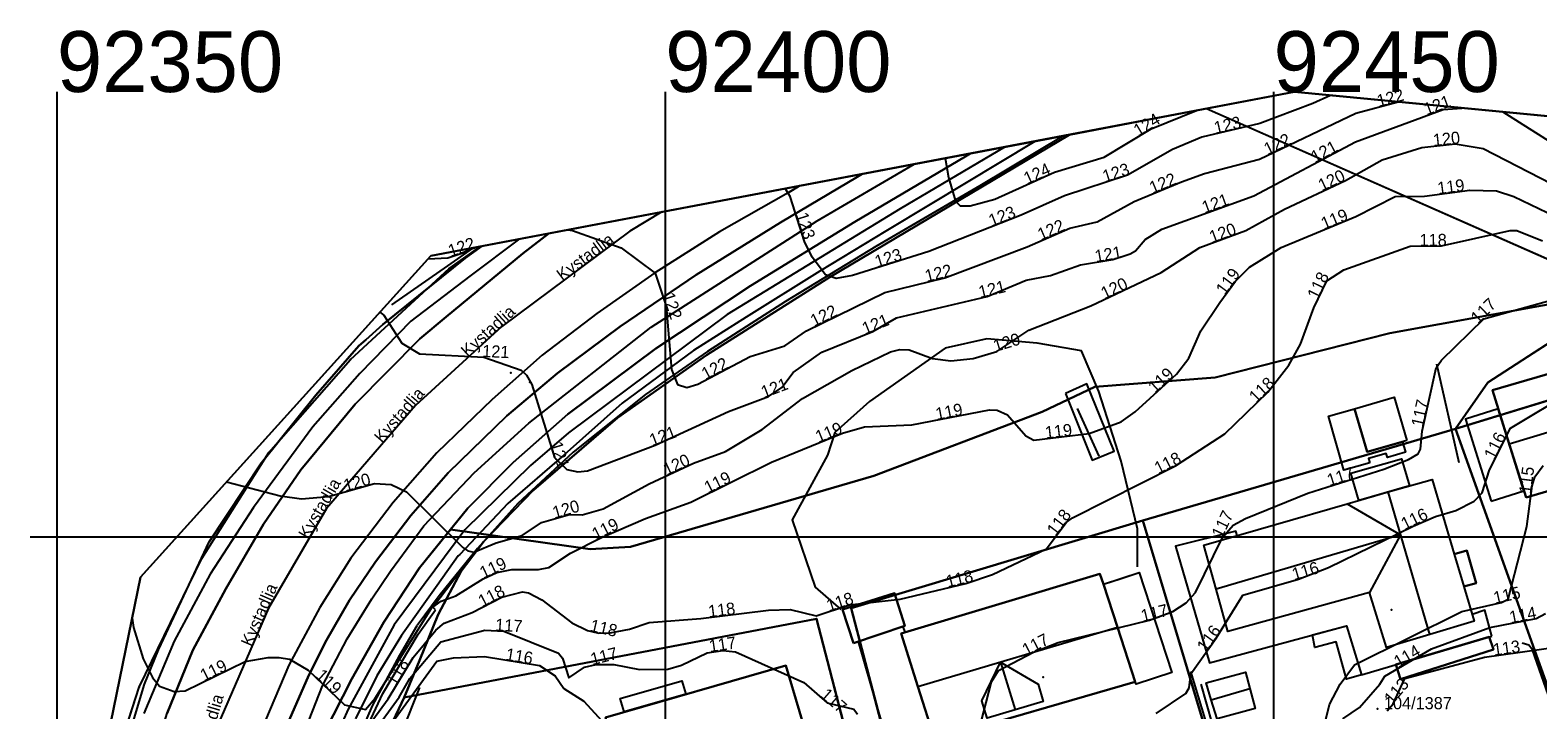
# Model space of a CAD drawing. Header units: inches. Extents: x 48 to 353, y 25 to 192.
# Tile 5 of 13: x 48 to 172, y 136 to 192. Entities that reach past the tile are written whole.
import ezdxf

# ---------------------------------------------------------------- set-up
doc = ezdxf.new("R2010")
doc.units = ezdxf.units.IN
doc.header["$MEASUREMENT"] = 0
for name, color, linetype in [('Adresse', 10, 'Continuous'), ('AnnenBygning', 10, 'Continuous'), ('AnnetVegarealAvgrensning', 10, 'Continuous'), ('ArealressursFlate', 10, 'Continuous'), ('ArealressursGrense', 10, 'Continuous'), ('Bestillingspolygon', 10, 'Continuous'), ('Bygning', 10, 'Continuous'), ('Bygningsdelelinje', 10, 'Continuous'), ('Bygningslinje', 10, 'Continuous'), ('Eiendomsgrense', 10, 'Continuous'), ('elveg20_v_kartverket_255_veglenke', 10, 'Continuous'), ('GatenavnTekst', 10, 'Continuous'), ('Gidtekst', 10, 'Continuous'), ('Gjerde', 10, 'Continuous'), ('GnrBnrTekst', 10, 'Continuous'), ('Hekk', 10, 'Continuous'), ('HoydeTekst', 10, 'Continuous'), ('HøydeKurve', 10, 'Continuous'), ('KantUtsnitt', 10, 'Continuous'), ('Kumlokk', 10, 'Continuous'), ('Mast', 10, 'Continuous'), ('MurLoddrett', 10, 'Continuous'), ('Mønelinje', 10, 'Continuous'), ('Rutenett', 10, 'Continuous'), ('Rutenett_text', 10, 'Continuous'), ('Skjerm', 10, 'Continuous'), ('Takkant', 10, 'Continuous'), ('Takoverbygg', 10, 'Continuous'), ('TakoverbyggKant', 10, 'Continuous'), ('Taksprang', 10, 'Continuous'), ('TaksprangBunn', 10, 'Continuous'), ('Teig', 10, 'Continuous'), ('Teiggrensepunkt', 10, 'Continuous'), ('Vegdekkekant', 10, 'Continuous'), ('VeggrøftÅpen', 10, 'Continuous'), ('VegGåendeOgSyklende', 10, 'Continuous'), ('VegKjørende', 10, 'Continuous'), ('Veranda', 10, 'Continuous')]:
    doc.layers.add(name, color=color, linetype=linetype)

msp = doc.modelspace()

# ---------------------------------------------------------------- linework, layer by layer
at = {"layer": 'Adresse'}
for p in [(159.69, 144.01), (131.05, 138.48)]:
    msp.add_point(p, dxfattribs=at)
at = {"layer": 'AnnenBygning'}
for points in [[(115.46, 141.27, 121.64), (114.57, 144.03, 121.12), (118.84, 145.37, 121.11), (119.68, 142.68, 121.74)], [(144.87, 136.61, 118.63), (144.46, 138, 117.49), (147.68, 138.87, 117.46), (148.04, 137.54, 118.63), (148.48, 135.89, 117.53), (145.35, 135.03, 117.57)]]:
    msp.add_polyline3d(points, close=True, dxfattribs=at)
at = {"layer": 'AnnetVegarealAvgrensning'}
msp.add_line((146.16, 129.15, 116.13), (143.19, 138.93, 116.13), dxfattribs=at)
msp.add_polyline3d([(176.04, 143.1, 113.11), (176.57, 137.87, 112.54), (176.69, 137.31, 112.51), (176.56, 137.16, 112.5), (176.47, 137.12, 112.49), (176.28, 137.1, 112.49), (175.15, 140.26, 112.74), (174.85, 140.55, 112.74), (174.38, 140.56, 112.74), (174, 140.5, 112.71), (173.59, 140.41, 112.67), (173, 140.1, 112.65), (172.98, 139.75, 112.64), (174.36, 134.63, 112.32), (174.29, 134.05, 112.31), (174.17, 133.96, 112.28), (173.84, 133.99, 112.27), (173.51, 134.39, 112.29), (171.27, 140.71, 112.67), (170.97, 141.09, 112.7), (170.44, 141.27, 112.71)], dxfattribs=at)
at = {"layer": 'ArealressursFlate'}
for points in [[(180.57, 170.57, 0), (159.55, 166.74, 0), (145.21, 163.11, 0), (135.3, 162.34, 0), (130.99, 160.29, 0), (117.13, 155.03, 0), (97.13, 149.19, 0), (93.82, 149, 0), (82.34, 150.61, 0), (83.76, 152.37, 0), (87.5, 156.12, 0), (91.99, 160.08, 0), (99.22, 165.5, 0), (107, 170.63, 0), (115.59, 175.9, 0), (124.67, 181.29, 0), (125.08, 181.53, 0), (151.71, 186.58, 0), (230.82, 178.99, 0)], [(68.99, 134.68, 0), (70.62, 138.45, 0), (72.06, 141.33, 0), (74.05, 144.79, 0), (76.19, 147.95, 0), (79.1, 151.76, 0), (82.16, 155.28, 0), (86.97, 159.94, 0), (91.14, 163.46, 0), (96.29, 167.3, 0), (102.53, 171.55, 0), (109.48, 175.85, 0), (115.81, 179.61, 0), (116.2, 179.85, 0), (125.08, 181.53, 0), (124.67, 181.29, 0), (115.59, 175.9, 0), (107, 170.63, 0), (99.22, 165.5, 0), (91.99, 160.08, 0), (87.5, 156.12, 0), (83.76, 152.37, 0), (82.34, 150.61, 0), (79.81, 147.45, 0), (76.88, 142.98, 0), (74.23, 138.32, 0), (71.98, 133.92, 0)], [(59.06, 135.52, 0), (61.18, 140.69, 0), (63.88, 145.73, 0), (66.98, 151.05, 0), (70.04, 155.51, 0), (74.52, 160.91, 0), (79.83, 166.28, 0), (81.98, 168.08, 0), (88.29, 173.31, 0), (90.47, 174.96, 0), (111.03, 178.86, 0), (110.09, 178.3, 0), (104.47, 175.08, 0), (99.13, 171.7, 0), (94.38, 168.37, 0), (89.87, 164.94, 0), (85.78, 161.3, 0), (81.22, 156.92, 0), (77.63, 152.84, 0), (74.15, 148.24, 0), (71.6, 144.19, 0), (69.07, 139.46, 0), (66.77, 134.03, 0)], [(71.98, 133.92, 0), (74.23, 138.32, 0), (76.88, 142.98, 0), (79.81, 147.45, 0), (82.34, 150.61, 0), (93.82, 149, 0), (97.13, 149.19, 0), (117.13, 155.03, 0), (130.99, 160.29, 0), (135.3, 162.34, 0), (145.21, 163.11, 0), (159.55, 166.74, 0), (180.57, 170.57, 0)]]:
    msp.add_polyline3d(points, dxfattribs=at)
at = {"layer": 'ArealressursGrense'}
msp.add_line((110.09, 178.3), (111.03, 178.86), dxfattribs=at)
for points in [[(82.34, 150.61, 0), (83.76, 152.37, 0), (87.5, 156.12, 0), (91.99, 160.08, 0), (99.22, 165.5, 0), (107, 170.63, 0), (115.59, 175.9, 0), (124.67, 181.29, 0), (125.08, 181.53, 0)], [(116.2, 179.85, 0), (115.81, 179.61, 0), (109.48, 175.85, 0), (102.53, 171.55, 0), (96.29, 167.3, 0), (91.14, 163.46, 0), (86.97, 159.94, 0), (82.16, 155.28, 0), (79.1, 151.76, 0), (76.19, 147.95, 0), (74.05, 144.79, 0), (72.06, 141.33, 0), (70.62, 138.45, 0), (68.99, 134.68, 0)], [(110.09, 178.3, 0), (104.47, 175.08, 0), (99.13, 171.7, 0), (94.38, 168.37, 0), (89.87, 164.94, 0), (85.78, 161.3, 0), (81.22, 156.92, 0), (77.63, 152.84, 0), (74.15, 148.24, 0), (71.6, 144.19, 0), (69.07, 139.46, 0), (66.77, 134.03, 0)], [(81.98, 168.08, 0), (88.29, 173.31, 0), (90.47, 174.96, 0)], [(221.85, 166.36, 0), (195.45, 167.28, 0), (190.17, 167.74, 0), (189.32, 168.18, 0), (188.08, 169.22, 0), (185.58, 170.12, 0), (182.66, 170.56, 0), (180.57, 170.57, 0), (159.55, 166.74, 0), (145.21, 163.11, 0), (135.3, 162.34, 0), (130.99, 160.29, 0), (117.13, 155.03, 0), (97.13, 149.19, 0), (93.82, 149, 0), (82.34, 150.61, 0)], [(66.07, 70.51, 0), (64.75, 72.74, 0), (62.31, 77.08, 0), (59.64, 83.12, 0), (58.05, 87.45, 0), (56.66, 92.41, 0), (55.71, 96.97, 0), (55.18, 100.69, 0), (54.76, 105.88, 0), (54.72, 109.27, 0), (54.8, 113.33, 0), (55.01, 116.18, 0), (55.56, 121.27, 0), (56.56, 126.53, 0), (57.56, 130.6, 0), (59.06, 135.52, 0), (61.18, 140.69, 0), (63.88, 145.73, 0), (66.98, 151.05, 0), (70.04, 155.51, 0), (74.52, 160.91, 0), (79.83, 166.28, 0), (81.98, 168.08, 0)], [(71.98, 133.92, 0), (74.23, 138.32, 0), (76.88, 142.98, 0), (79.81, 147.45, 0), (82.34, 150.61, 0)]]:
    msp.add_polyline3d(points, dxfattribs=at)
at = {"layer": 'Bestillingspolygon'}
msp.add_polyline3d([(326.35, 169.82, 0), (151.71, 186.58, 0), (80.72, 173.12, 0), (56.87, 146.7, 0), (47.8, 102.33, 0), (65.62, 54.39, 0), (117.03, 27.01, 0), (271.82, 25.09, 0)], close=True, dxfattribs=at)
at = {"layer": 'Bygning'}
for points in [[(170.75, 153.24, 119.77), (169.37, 157.65, 123), (167.98, 162.06, 119.56), (184.65, 166.91, 119.31), (185.96, 162.64, 122.98), (187.35, 158.12, 119.57)], [(165.64, 145.91, 120.53), (166.48, 143.08, 120.53), (162.85, 141.98, 124.06), (159.28, 140.9, 120.44), (157.87, 145.44, 120.59), (146.24, 142.23, 121.03), (145.27, 145.71, 124.08), (144.26, 149.31, 120.76), (156.06, 152.73, 120.64), (159.41, 153.7, 124.08), (163.03, 154.73, 120.51), (164.84, 148.58, 120.52), (165.87, 148.88, 118.24), (166.66, 146.2, 118.24)], [(136.01, 146.11, 122.4), (137.16, 142.58, 125.18), (138.63, 138.09, 121.82), (122.17, 133.32, 121.84), (120.77, 137.69, 124.95), (119.38, 142.07, 121.88), (135.73, 146.96, 121.73)], [(136.01, 146.11, 118.75), (137.47, 146.59, 118.75), (138.96, 147.07, 118.75), (141.64, 138.85, 118.75), (138.7, 137.89, 118.75), (138.63, 138.09, 118.74), (137.16, 142.58, 125.18)], [(113.63, 125.64, 117.72), (97.82, 121.28, 117.72), (95.1, 130.57, 117.72), (96.32, 130.92, 117.72), (96.18, 131.4, 122.5), (95.08, 135.16, 120.29), (109.92, 139.42, 120.34), (111.03, 135.63, 122.5), (111.68, 133.4, 121.25), (112.14, 131.8, 120.35), (111.84, 131.73, 120.35), (113.31, 126.93, 120.4)]]:
    msp.add_polyline3d(points, close=True, dxfattribs=at)
at = {"layer": 'Bygningsdelelinje'}
msp.add_polyline3d([(136.01, 146.11, 122.4), (137.16, 142.58, 125.18), (138.63, 138.09, 121.82)], dxfattribs=at)
at = {"layer": 'Bygningslinje'}
for points in [[(156.06, 152.73, 120.64), (160.44, 150.17, 124.08), (157.87, 145.44, 120.59)], [(127.56, 139.71, 125.04), (130.64, 137.89, 123.25), (131.07, 136.47, 123.25), (128.75, 135.78, 125.04), (126.45, 135.1, 123.21), (126.02, 136.52, 123.21), (127.56, 139.71, 125.04)]]:
    msp.add_polyline3d(points, dxfattribs=at)
at = {"layer": 'Eiendomsgrense'}
for p, q in [((144.49, 185.21), (178.93, 170.03)), ((133.22, 183.07), (113.53, 171.36)), ((82.25, 172.08), (84.84, 173.9)), ((74.14, 164.58), (82.25, 172.08)), ((113.53, 171.36), (103.39, 164.93)), ((178.94, 170.03), (167.62, 162.7)), ((103.39, 164.93), (96.08, 159.79)), ((164.95, 158.89), (188.09, 165.99)), ((67.41, 156.94), (74.14, 164.58)), ((167.62, 162.7), (164.95, 158.89)), ((96.08, 159.79), (89.16, 153.84)), ((164.95, 158.89), (139.24, 151.34)), ((164.95, 158.89), (178.89, 119.85)), ((61.9, 148.22), (67.41, 156.94)), ((89.16, 153.84), (85.05, 149.58)), ((139.24, 151.34), (115.29, 144.14)), ((147, 125.47), (139.24, 151.34)), ((85.05, 149.58), (83.22, 147.17)), ((56.77, 137.64), (61.9, 148.22)), ((83.22, 147.17), (81.33, 143.62)), ((115.29, 144.14), (122.1, 118)), ((112.42, 143.27), (78.55, 136.79)), ((81.33, 143.62), (79.79, 139.84)), ((118.46, 120.06), (112.42, 143.27)), ((79.79, 139.84), (78.55, 136.79)), ((54.18, 129.66), (56.77, 137.64)), ((76.5, 132.5), (78.55, 136.79))]:
    msp.add_line(p, q, dxfattribs=at)
at = {"layer": 'elveg20_v_kartverket_255_veglenke'}
for points in [[(127.93, 182.07, 124.4), (119.31, 176.97, 123.68), (105.09, 168.28, 122.53), (92.04, 158.56, 121.25), (88.93, 155.88, 120.84), (83.54, 150.58, 120.09), (77.72, 142.77, 119.4), (73.94, 135.84, 118.88), (72.07, 131.66, 118.62)], [(69.38, 131.52, 118.58), (71.83, 137.76, 118.79), (73.86, 141.63, 119.23), (75.89, 144.92, 119.44), (77.41, 147.19, 119.71), (80.17, 150.92, 119.9), (84.29, 155.26, 120.34), (88.78, 159.34, 120.75), (98.83, 167.24, 121.8), (112.48, 176, 122.99), (120.47, 180.65, 123.7)], [(99.73, 176.72, 122.63), (97.08, 175.13, 122.4), (86.57, 167.3, 121.36), (79.47, 160.79, 120.67), (72.16, 152.34, 119.77), (67.39, 144.13, 119.43), (62.59, 133.09, 118.58), (60.04, 124.49, 118.17), (58.8, 113.91, 117.36), (58.79, 105.03, 116.93), (60.88, 92.01, 116.24), (65.73, 79.79, 115.16), (71.63, 68.94, 114.55), (77.08, 61.9, 113.99), (82.75, 54.5, 114.46)], [(88.01, 174.5, 122.1), (83.95, 171.44, 121.77), (79.1, 167.74, 121.38), (74.89, 163.44, 121.02), (71.03, 159.06, 120.54), (66.16, 152.42, 120.18), (62.59, 146.93, 119.66), (59.65, 141.42, 119.41), (57.13, 135.48, 119.07)]]:
    msp.add_polyline3d(points, dxfattribs=at)
at = {"layer": 'Gidtekst'}
msp.add_point((158.53, 135.85), dxfattribs=at)
at = {"layer": 'Gjerde'}
for points in [[(138.82, 147.55, 119.15), (138.82, 150.66, 119.67), (137.48, 156.22, 120.22), (135.63, 161.95, 120.87), (134.21, 165.31, 121.02), (130.56, 165.94, 121.29), (126.42, 166.29, 121.4), (123.01, 165.52, 121.34), (116.78, 161.12, 120.79), (113.95, 158.59, 120.38), (113.33, 156.71, 120.11), (110.44, 151.4, 119.64), (112.32, 145.87, 119.64), (114.43, 144.02, 119.7)], [(132.89, 161.78, 120.17), (135.09, 156.32, 119.78), (136.89, 157.04, 119.81), (134.64, 162.58, 120.11), (132.89, 161.78, 120.17)]]:
    msp.add_polyline3d(points, dxfattribs=at)
at = {"layer": 'Hekk'}
for p, q in [((165.24, 156.08, 118.47), (163.41, 164.19, 118.47)), ((135.65, 156.64, 119.64), (133.87, 160.55, 119.99)), ((146.9, 127.89, 117.37), (144.04, 137.89, 117.48))]:
    msp.add_line(p, q, dxfattribs=at)
msp.add_polyline3d([(76.84, 122.53, 115.63), (73.96, 122.89, 116.38), (79.83, 137.63, 117.28)], dxfattribs=at)
at = {"layer": 'HøydeKurve'}
for points in [[(154.69, 186.29, 123), (153.22, 185.64, 123), (148.88, 183.98, 123), (144.1, 182.87, 123), (141.69, 181.86, 123), (138, 179.74, 123), (132.81, 178.05, 123), (129.26, 176.46, 123), (121.65, 173.46, 123), (115.39, 171.49, 123), (114.04, 171.25, 123), (113.16, 171.54, 123), (112.08, 172.99, 123), (111.44, 174.29, 123), (110.26, 177.99, 123), (109.85, 178.64, 123)], [(76.53, 168.47, 121), (76.87, 168.24, 121), (78.34, 165.92, 121), (79.8, 165.05, 121), (85.1, 164.79, 121), (88.17, 163.72, 121), (88.6, 163.31, 121), (89.03, 162.52, 121), (90.89, 156.54, 121), (91.92, 155.54, 121), (92.82, 155.34, 121), (93.61, 155.44, 121), (99.18, 157.54, 121), (105.2, 160.3, 121), (108.49, 161.54, 121), (109.57, 162.28, 121), (110.51, 163.51, 121), (112.88, 165.2, 121), (117.06, 166.88, 121), (119.01, 168.01, 121), (126.46, 169.77, 121), (129.67, 171.12, 121), (131.65, 171.5, 121), (134.14, 172.36, 121), (136.78, 172.81, 121), (138.22, 173.26, 121), (138.66, 173.51, 121), (139.45, 174.46, 121), (140.8, 175.31, 121), (148.37, 178.04, 121), (156.73, 182.49, 121), (163.94, 185.15, 121), (165.47, 185.26, 121)], [(91.99, 175.25, 122), (92.37, 175.2, 122), (96.37, 173.77, 122), (99.16, 171.69, 122), (100.07, 168.96, 122), (100.52, 163.77, 122), (101.01, 162.53, 122), (101.76, 162.27, 122), (102.68, 162.56, 122), (106.98, 164.83, 122), (109.84, 165.72, 122), (111.6, 166.95, 122), (118.05, 170.09, 122), (122.97, 171.31, 122), (129.75, 173.86, 122), (133.24, 175.38, 122), (135.5, 175.9, 122), (138.55, 177.58, 122), (142.43, 179.19, 122), (144.32, 179.87, 122), (148.84, 181.06, 122), (156.75, 184.85, 122), (160.23, 185.76, 122)], [(123, 181.13, 124), (123.28, 179.54, 124), (123.85, 177.61, 124), (124.23, 177.23, 124), (125.06, 177.23, 124), (127.08, 177.76, 124), (131.99, 179.98, 124), (136.08, 181.22, 124), (139.95, 183.55, 124), (143.65, 185.05, 124)], [(168.84, 184.94, 121), (173.39, 182.06, 121), (175.21, 181.16, 121), (177.79, 180.31, 121), (182.34, 178.5, 121), (187.65, 177.46, 121), (191.23, 175.62, 121), (192.48, 175.44, 121), (193.46, 175.48, 121), (197.26, 176.33, 121), (205.74, 179.6, 121), (208.28, 181.15, 121)], [(63.95, 154.53, 120), (68.36, 153.38, 120), (70.11, 153.12, 120), (72.33, 153.33, 120), (76.1, 154.39, 120), (77.46, 154.3, 120), (78.74, 153.7, 120), (83.36, 149.13, 120), (83.78, 148.84, 120), (84.28, 148.74, 120), (86.1, 149.52, 120), (88.23, 150.11, 120), (89.83, 151.18, 120), (92.14, 151.85, 120), (93.17, 151.81, 120), (94.91, 152.32, 120), (98.67, 154.36, 120), (102.31, 156.05, 120), (104.96, 157.02, 120), (107.97, 158.84, 120), (111.29, 161.39, 120), (115.33, 163.68, 120), (118.51, 165.22, 120), (119.29, 165.41, 120), (120.04, 165.39, 120), (121.96, 164.68, 120), (123.46, 164.48, 120), (125.32, 164.66, 120), (127.25, 165.24, 120), (129.89, 166.99, 120), (134.99, 169, 120), (140.76, 171.73, 120), (143.94, 173.79, 120), (147.72, 175.18, 120), (150.89, 176.95, 120), (155.9, 179.31, 120), (158.91, 181.01, 120), (162.17, 182.02, 120), (164.92, 182.31, 120), (167.23, 181.93, 120), (174.73, 178.07, 120)], [(56.18, 143.32, 119), (56.29, 142.54, 119), (57.09, 139.98, 119), (57.85, 138.43, 119), (58.44, 137.73, 119), (59.63, 137.3, 119), (60.53, 137.34, 119), (65.46, 139.75, 119), (67.35, 140.09, 119), (68.27, 140.09, 119), (69.12, 139.94, 119), (70.66, 139.03, 119), (73.64, 136.18, 119), (75.35, 135.82, 119), (76.17, 136.74, 119), (80.78, 144.14, 119), (81.57, 144.71, 119), (82.79, 145.14, 119), (85.04, 146.54, 119), (86.17, 147.07, 119), (87.4, 147.31, 119), (89.59, 147.33, 119), (90.43, 147.49, 119), (92.22, 148.66, 119), (94.77, 149.95, 119), (98.38, 151.51, 119), (102.11, 152.85, 119), (108.72, 156.14, 119), (114.57, 158.52, 119), (116.37, 159.04, 119), (120.26, 159.2, 119), (126.66, 160.45, 119), (127.27, 160.43, 119), (128.12, 160.04, 119), (129.63, 158.31, 119), (130.3, 157.96, 119), (134.85, 158.49, 119), (137.46, 159.47, 119), (138.62, 160.29, 119), (142.01, 163.38, 119), (143.02, 164.7, 119), (144.03, 166.93, 119), (145.57, 169.27, 119), (146.87, 171.02, 119), (148.01, 172.17, 119), (150.62, 173.8, 119), (156.77, 176.33, 119), (159.98, 177.98, 119), (162.4, 178.01, 119), (166.13, 178.5, 119), (168.33, 178.45, 119), (169.75, 177.99, 119), (172.49, 176.66, 119)], [(75.96, 134.97, 118), (77.22, 136.68, 118), (79.28, 140.09, 118), (81.13, 142.32, 118), (81.84, 142.91, 118), (84.12, 143.77, 118), (86.57, 145.04, 118), (88.26, 145.48, 118), (88.76, 145.39, 118), (89.86, 144.83, 118), (92.33, 142.92, 118), (93.61, 142.3, 118), (94.53, 142.09, 118), (95.46, 142.1, 118), (97.06, 142.42, 118), (98.67, 142.96, 118), (102.92, 143.29, 118), (108.48, 143.98, 118), (110.26, 144.02, 118), (112.41, 143.52, 118), (115.13, 144.4, 118), (119.3, 144.89, 118), (124.7, 146.18, 118), (126.89, 146.92, 118), (131.34, 149.03, 118), (132.96, 151.18, 118), (133.46, 151.58, 118), (141.93, 155.85, 118), (145.98, 158.47, 118), (149.52, 161.9, 118), (151.26, 164.12, 118), (152.22, 165.85, 118), (153.3, 168.82, 118), (154.38, 171.04, 118), (155.76, 171.95, 118), (161.22, 173.91, 118), (163.8, 173.92, 118), (169.44, 175.18, 118), (169.99, 175.19, 118), (172.11, 174.35, 118)], [(80.5, 172.87, 122), (82.14, 172.94, 122), (83.36, 173.35, 122), (84.05, 173.75, 122)], [(125.75, 133.95, 117), (126.82, 138.07, 117), (127.38, 139.02, 117), (130.27, 140.52, 117), (132.29, 141.31, 117), (139.8, 143.14, 117), (141.71, 143.87, 117), (142.81, 144.57, 117), (143.59, 145.43, 117), (145.81, 149.96, 117), (146.68, 150.96, 117), (147.68, 151.5, 117), (152.82, 153.59, 117), (159.05, 155.57, 117), (161.09, 156.35, 117), (161.87, 156.82, 117), (162.07, 157.21, 117), (162.21, 158.7, 117), (163.36, 163.91, 117), (163.79, 164.54, 117), (167.28, 167.94, 117), (173.2, 169.56, 117)], [(140.35, 135.47, 116), (142.79, 137.12, 116), (143.05, 137.59, 116), (143.19, 138.74, 116), (145.27, 141.66, 116), (147.48, 145.2, 116), (152.04, 146.53, 116), (154.52, 147.49, 116), (161.46, 150.88, 116), (163.31, 151.67, 116), (164.99, 152.17, 116), (166.48, 152.94, 116), (167.13, 153.63, 116), (167.74, 155.51, 116), (169.47, 158.93, 116), (179.72, 165.07, 116)], [(153.79, 133.01, 115), (154.59, 136.23, 115), (155.47, 137.89, 115), (156.66, 139.49, 115), (165.47, 143.86, 115), (168.74, 144.6, 115), (169.27, 144.89, 115), (170.82, 150.86, 115), (171.24, 154.19, 115), (171.48, 154.93, 115), (172.16, 155.87, 115)], [(155.69, 135.05, 114), (157.05, 135.97, 114), (158.74, 137.9, 114), (159.13, 138.55, 114), (162.98, 140.8, 114), (167.76, 142.54, 114), (171.57, 143.29, 114), (172.34, 143.69, 114)], [(75.85, 133.7, 117), (78.14, 136.81, 117), (79.01, 138.37, 117), (81.55, 141.36, 117), (85.17, 142.34, 117), (86.74, 142.24, 117), (91.22, 140.44, 117), (91.55, 140.03, 117), (92.07, 138.42, 117), (93.37, 139.28, 117), (94.32, 139.52, 117), (95.78, 139.51, 117), (97.89, 139.11, 117), (100.2, 139.13, 117), (101.34, 139.45, 117), (103.44, 140.48, 117), (104.73, 140.67, 117), (105.77, 140.54, 117), (111.39, 138.04, 117), (113.31, 136.36, 117), (115.5, 135.83, 117), (115.8, 135.42, 117)], [(75.92, 132.46, 116), (81.23, 139.78, 116), (82.6, 140.05, 116), (85.13, 140.16, 116), (89.67, 139.42, 116), (90.95, 138.58, 116), (91.67, 137.54, 116), (93.31, 136.48, 116), (95.67, 133.93, 116)], [(159.34, 135.7, 113), (159.84, 136.28, 113), (160.78, 138.36, 113), (167.34, 140.11, 113), (173.4, 140.96, 113)]]:
    msp.add_polyline3d(points, dxfattribs=at)
at = {"layer": 'KantUtsnitt'}
for p, q in [((133.22, 183.07), (144.49, 185.21)), ((84.84, 173.9), (133.22, 183.07)), ((125.08, 181.53, 124.13), (130.42, 182.54, 124.45)), ((116.2, 179.85), (125.08, 181.53)), ((116.2, 179.85, 123.75), (125.08, 181.53, 124.13)), ((111.03, 178.86), (116.2, 179.85)), ((111.03, 178.86, 123.27), (116.2, 179.85, 123.75)), ((90.47, 174.96), (111.03, 178.86)), ((90.47, 174.96, 122.11), (111.03, 178.86, 123.27)), ((84.93, 173.91, 121.87), (90.47, 174.96, 122.11))]:
    msp.add_line(p, q, dxfattribs=at)
for points in [[(326.35, 169.82, 0), (271.82, 25.09, 0), (117.03, 27.02, 0), (65.62, 54.39, 0), (47.8, 102.33, 0), (56.88, 146.7, 0), (80.72, 173.12, 0), (151.71, 186.58, 0), (326.35, 169.82, 0)], [(132.74, 182.98, 127.29), (151.71, 186.58, 127.29), (326.35, 169.82, 127.29), (271.82, 25.09, 127.29), (117.03, 27.02, 127.29), (65.62, 54.39, 127.29), (47.8, 102.33, 127.29), (56.88, 146.7, 127.29), (80.72, 173.12, 127.29), (132.74, 182.98, 127.29)], [(326.35, 169.82, 0), (271.82, 25.09, 0), (117.03, 27.02, 0), (65.62, 54.39, 0), (47.8, 102.33, 0), (56.88, 146.7, 0), (80.72, 173.12, 0), (151.71, 186.58, 0), (326.35, 169.82, 0)], [(125.08, 181.53, 0), (151.71, 186.58, 0), (230.82, 178.99, 0)], [(130.42, 182.54, 124.45), (151.71, 186.58, 122.14), (317.28, 170.69, 104.44)], [(144.49, 185.21, 0), (151.71, 186.58, 0), (237.25, 178.37, 0)], [(70.03, 52.05, 0), (65.62, 54.39, 0), (47.8, 102.33, 0), (56.88, 146.7, 0), (80.72, 173.12, 0), (90.47, 174.96, 0)], [(67.12, 53.6, 114.54), (65.62, 54.39, 114.63), (47.8, 102.33, 117.35), (56.88, 146.7, 119.76), (80.72, 173.12, 121.65), (84.93, 173.91, 121.87)], [(52.29, 124.27, 0), (56.88, 146.7, 0), (80.72, 173.12, 0), (84.84, 173.9, 0)]]:
    msp.add_polyline3d(points, dxfattribs=at)
at = {"layer": 'Kumlokk'}
msp.add_point((87.32, 163.5, 120.97), dxfattribs=at)
at = {"layer": 'Mast'}
msp.add_point((88.88, 162.73, 131.67), dxfattribs=at)
at = {"layer": 'MurLoddrett'}
for points in [[(81.11, 144.01, 119.65), (80.91, 144.22, 119.65), (83.15, 147.18, 119.83)], [(74.85, 132.96, 118.74), (76.78, 137.11, 119.21), (79.7, 142.01, 119.57), (81.11, 144.01, 119.65)]]:
    msp.add_polyline3d(points, dxfattribs=at)
at = {"layer": 'Mønelinje'}
for p, q in [((169.37, 157.65, 123), (185.96, 162.64, 122.98)), ((162.85, 141.98, 124.06), (159.41, 153.7, 124.08)), ((160.44, 150.17, 124.08), (145.27, 145.71, 124.08)), ((120.77, 137.69, 124.95), (137.16, 142.58, 125.18)), ((127.56, 139.71, 125.04), (128.75, 135.78, 125.04)), ((144.87, 136.61, 118.63), (148.04, 137.54, 118.63))]:
    msp.add_line(p, q, dxfattribs=at)
at = {"layer": 'Rutenett'}
for p, q in [((50, 186.58), (50, 25.09)), ((100, 186.58), (100, 25.09)), ((150, 186.58), (150, 25.09)), ((47.8, 150), (326.35, 150))]:
    msp.add_line(p, q, dxfattribs=at)
at = {"layer": 'Skjerm'}
for points in [[(132.74, 182.98, 127.29), (125.86, 178.87, 126.62), (117.3, 173.87, 125.8), (109.87, 169.35, 125.19), (103.46, 165.23, 124.64), (98.38, 161.71, 124.08), (92.43, 156.96, 123.53), (87.87, 152.74, 123.09), (84.56, 149.05, 122.45), (81.41, 145.15, 122.38), (79.61, 142.71, 122.38)], [(74.45, 132.67, 121.22), (75.95, 136.11, 121.55), (78.19, 140.28, 121.84), (79.61, 142.71, 121.9)]]:
    msp.add_polyline3d(points, dxfattribs=at)
at = {"layer": 'Takkant'}
for points in [[(170.75, 153.24, 119.77), (187.35, 158.12, 119.57), (185.96, 162.64, 122.98), (184.65, 166.91, 119.31), (167.98, 162.06, 119.56), (169.37, 157.65, 123), (170.75, 153.24, 119.77)], [(165.64, 145.91, 120.53), (166.48, 143.08, 120.53), (162.85, 141.98, 124.06), (159.28, 140.9, 120.44), (157.87, 145.44, 120.59), (146.24, 142.23, 121.03), (145.27, 145.71, 124.08), (144.26, 149.31, 120.76), (156.06, 152.73, 120.64), (159.41, 153.7, 124.08), (163.03, 154.73, 120.51), (164.84, 148.58, 120.52)], [(165.64, 145.91, 118.3), (166.66, 146.2, 118.24), (165.87, 148.88, 118.24), (164.84, 148.58, 118.31)], [(136.01, 146.11, 122.4), (135.73, 146.96, 121.73), (119.38, 142.07, 121.88), (120.77, 137.69, 124.95), (122.17, 133.32, 121.84), (138.63, 138.09, 121.82)], [(136.01, 146.11, 118.75), (137.47, 146.59, 118.75), (138.96, 147.07, 118.75), (141.64, 138.85, 118.75), (138.7, 137.89, 118.75), (138.63, 138.09, 118.74)], [(115.46, 141.27, 121.64), (119.68, 142.68, 121.74), (118.84, 145.37, 121.11), (114.57, 144.03, 121.12), (115.46, 141.27, 121.64)], [(111.68, 133.4, 121.25), (111.03, 135.63, 122.5), (109.92, 139.42, 120.34), (95.08, 135.16, 120.29), (96.18, 131.4, 122.5), (96.32, 130.92, 122.23)], [(144.87, 136.61, 118.63), (144.46, 138, 117.49), (147.68, 138.87, 117.46), (148.04, 137.54, 118.63), (148.48, 135.89, 117.53), (145.35, 135.03, 117.57), (144.87, 136.61, 118.63)]]:
    msp.add_polyline3d(points, dxfattribs=at)
at = {"layer": 'Takoverbygg'}
for points in [[(160.96, 157.93, 119.51), (157.7, 156.98, 120.18), (156.66, 160.54, 120.16), (159.92, 161.49, 119.62)], [(153.19, 141.94, 118.12), (155.99, 142.7, 118.12), (157.22, 138.67, 118.12), (156, 138.29, 117.66), (155.13, 141.38, 117.66), (153.39, 140.91, 117.66)], [(160.06, 139.51, 115.67), (167.72, 141.78, 115.67), (168.06, 140.74, 115.67), (160.43, 138.31, 115.67)]]:
    msp.add_polyline3d(points, close=True, dxfattribs=at)
at = {"layer": 'TakoverbyggKant'}
for points in [[(160.96, 157.93, 119.51), (157.7, 156.98, 120.18), (156.66, 160.54, 120.16), (159.92, 161.49, 119.62), (160.96, 157.93, 119.51)], [(153.19, 141.94, 118.12), (155.99, 142.7, 118.12), (157.22, 138.67, 118.12), (156, 138.29, 117.66), (155.13, 141.38, 117.66), (153.39, 140.91, 117.66), (153.19, 141.94, 118.12)], [(160.06, 139.51, 115.67), (160.43, 138.31, 115.67), (168.06, 140.74, 115.67), (167.72, 141.78, 115.67), (160.06, 139.51, 115.67)]]:
    msp.add_polyline3d(points, dxfattribs=at)
at = {"layer": 'Taksprang'}
msp.add_line((164.84, 148.58, 120.52), (165.64, 145.91, 120.53), dxfattribs=at)
msp.add_polyline3d([(136.01, 146.11, 122.4), (137.16, 142.58, 125.18), (138.63, 138.09, 121.82)], dxfattribs=at)
at = {"layer": 'TaksprangBunn'}
msp.add_line((164.84, 148.58, 118.31), (165.64, 145.91, 118.3), dxfattribs=at)
msp.add_polyline3d([(138.63, 138.09, 118.74), (137.16, 142.58, 118.75), (136.01, 146.11, 118.75)], dxfattribs=at)
at = {"layer": 'Teig'}
for points in [[(118.46, 120.06, 0), (112.42, 143.27, 0), (78.55, 136.79, 0), (79.79, 139.84, 0), (81.33, 143.62, 0), (83.22, 147.17, 0), (85.05, 149.58, 0), (89.16, 153.84, 0), (96.08, 159.79, 0), (103.39, 164.93, 0), (113.53, 171.36, 0), (133.22, 183.07, 0), (144.49, 185.21, 0), (178.93, 170.03, 0)], [(54.18, 129.66, 0), (56.77, 137.64, 0), (61.9, 148.22, 0), (67.41, 156.94, 0), (74.14, 164.58, 0), (82.25, 172.08, 0), (84.84, 173.9, 0), (133.22, 183.07, 0), (113.53, 171.36, 0), (103.39, 164.93, 0), (96.08, 159.79, 0), (89.16, 153.84, 0), (85.05, 149.58, 0), (83.22, 147.17, 0), (81.33, 143.62, 0), (79.79, 139.84, 0), (78.55, 136.79, 0), (76.5, 132.5, 0)], [(178.94, 170.03, 0), (167.62, 162.7, 0), (164.95, 158.89, 0), (139.24, 151.34, 0), (115.29, 144.14, 0), (122.1, 118, 0)]]:
    msp.add_polyline3d(points, dxfattribs=at)
for points in [[(164.95, 158.89, 0), (167.62, 162.7, 0), (178.94, 170.03, 0), (188.09, 165.99, 0)], [(179.68, 121.9, 0), (178.89, 119.85, 0), (164.95, 158.89, 0), (188.09, 165.99, 0), (197.03, 165.06, 0), (192.82, 130.21, 0), (191.84, 130.25, 0), (190.86, 130.22, 0), (189.89, 130.11, 0), (188.92, 129.92, 0), (187.98, 129.67, 0), (187.06, 129.35, 0), (186.16, 128.96, 0), (185.29, 128.5, 0), (184.46, 127.97, 0), (183.68, 127.38, 0), (182.93, 126.74, 0), (182.25, 126.05, 0), (181.61, 125.3, 0), (181.03, 124.5, 0), (180.52, 123.68, 0), (180.06, 122.81, 0)], [(139.24, 151.34, 0), (164.95, 158.89, 0), (178.89, 119.85, 0), (176.17, 112.76, 0), (175.91, 113.49, 0), (169.03, 132.08, 0), (147, 125.47, 0)], [(147, 125.47, 0), (142.69, 124.18, 0), (122.1, 118, 0), (115.29, 144.14, 0), (139.24, 151.34, 0)], [(91.5, 121.08, 0), (73.29, 123.15, 0), (73.82, 125.06, 0), (74.4, 126.95, 0), (75.05, 128.83, 0), (75.74, 130.68, 0), (76.5, 132.5, 0), (78.55, 136.79, 0), (112.42, 143.27, 0), (118.46, 120.06, 0), (116.85, 113.14, 0), (104.02, 111.53, 0)]]:
    msp.add_polyline3d(points, close=True, dxfattribs=at)
at = {"layer": 'Teiggrensepunkt'}
for p in [(82.25, 172.08), (113.53, 171.36), (103.39, 164.93), (74.14, 164.58), (167.62, 162.7), (96.08, 159.79), (164.95, 158.89), (67.41, 156.94), (89.16, 153.84), (139.24, 151.34), (85.05, 149.58), (61.9, 148.22), (83.22, 147.17), (115.29, 144.14), (81.33, 143.62), (112.42, 143.27), (79.79, 139.84), (56.77, 137.64), (78.55, 136.79)]:
    msp.add_point(p, dxfattribs=at)
at = {"layer": 'Vegdekkekant'}
msp.add_line((110.09, 178.3, 123.19), (111.03, 178.86, 123.27), dxfattribs=at)
for points in [[(130.42, 182.54, 124.45), (130.38, 182.51, 124.44), (121.78, 177.32, 123.82), (118.14, 175.13, 123.51), (112.71, 171.86, 123.14), (106.65, 168.06, 122.49), (102.32, 165.33, 122.16), (96.46, 160.99, 121.65), (91.7, 156.76, 121.11), (87.07, 152.74, 120.76), (83.11, 148.56, 120.09), (82.99, 148.43, 120.07), (81.25, 146, 119.81), (78.33, 141.89, 119.37), (76.3, 138.57, 119.3), (74.55, 135.05, 118.97)], [(71.98, 133.92, 118.77), (74.23, 138.32, 119.05), (76.88, 142.98, 119.5), (79.8, 147.45, 119.84), (83.76, 152.37, 120.25), (87.5, 156.12, 120.7), (91.99, 160.08, 121.25), (99.22, 165.5, 121.92), (107, 170.63, 122.54), (115.59, 175.9, 123.33), (124.67, 181.29, 124.09), (125.08, 181.53, 124.13)], [(116.2, 179.85, 123.75), (115.81, 179.61, 123.71), (109.48, 175.85, 123.11), (102.53, 171.55, 122.63), (96.29, 167.3, 122.02), (91.14, 163.46, 121.6), (86.97, 159.94, 121.13), (82.16, 155.28, 120.78), (79.1, 151.76, 120.37), (76.19, 147.95, 120.06), (74.05, 144.79, 119.74), (72.06, 141.33, 119.53), (70.62, 138.45, 119.26), (68.99, 134.68, 118.95)], [(110.09, 178.3, 123.19), (104.47, 175.08, 122.72), (99.13, 171.7, 122.26), (94.38, 168.37, 121.86), (89.87, 164.94, 121.49), (85.78, 161.3, 121.09), (81.22, 156.92, 120.79), (77.63, 152.84, 120.21), (74.15, 148.24, 119.85), (71.6, 144.19, 119.52), (69.07, 139.46, 119.23), (66.77, 134.03, 118.81)], [(81.98, 168.08, 121.52), (88.29, 173.31, 121.98), (90.47, 174.96, 122.11)], [(84.93, 173.91, 121.87), (83.55, 172.93, 121.77), (76.79, 167.47, 121.33), (75.38, 166.2, 121.25)], [(66.07, 70.51, 115.31), (64.75, 72.74, 115.43), (62.31, 77.08, 115.8), (59.64, 83.12, 116.07), (58.05, 87.45, 116.27), (56.66, 92.41, 116.63), (55.71, 96.97, 116.88), (55.18, 100.69, 117.05), (54.76, 105.88, 117.32), (54.72, 109.27, 117.52), (54.8, 113.33, 117.77), (55.01, 116.18, 118), (55.56, 121.27, 118.28), (56.56, 126.53, 118.55), (57.56, 130.6, 118.7), (59.06, 135.52, 119.2), (61.18, 140.69, 119.52), (63.88, 145.73, 119.92), (66.98, 151.05, 120.27), (70.04, 155.51, 120.61), (74.52, 160.91, 121.02), (79.83, 166.28, 121.39), (81.98, 168.08, 121.52)], [(75.38, 166.2, 121.25), (74.81, 165.72, 121.22), (71.28, 161.65, 120.4), (66.82, 156.08, 120.14), (62.52, 149.58, 119.76)], [(62.57, 71.27, 115.52), (59.82, 76.42, 115.82), (58.38, 79.65, 115.97), (57.1, 82.87, 116.17), (55.45, 88.06, 116.37), (54.66, 90.63, 116.6), (53.56, 95.41, 116.85), (53.04, 99.45, 117.02), (52.53, 105.29, 117.35), (52.38, 109.8, 117.62), (52.45, 114.33, 117.9), (52.67, 118.49, 118.17), (52.96, 121.9, 118.3), (53.34, 124.11, 118.45), (54.14, 127.54, 118.6), (55.77, 133.15, 118.95), (57.19, 137.89, 119.2), (58.35, 140.7, 119.37), (60.02, 144.29, 119.62), (62.52, 149.58, 119.76)]]:
    msp.add_polyline3d(points, dxfattribs=at)
at = {"layer": 'VeggrøftÅpen'}
msp.add_polyline3d([(84.21, 173.78, 121.5), (82.11, 172.29, 121.33), (77.5, 169.08, 120.78)], dxfattribs=at)
at = {"layer": 'VegGåendeOgSyklende'}
msp.add_polyline3d([(55.77, 133.15, 118.95), (57.19, 137.89, 119.2), (58.35, 140.7, 119.37), (60.02, 144.29, 119.62), (62.52, 149.58, 119.76), (66.82, 156.08, 120.14), (71.28, 161.65, 120.4), (74.81, 165.72, 121.22), (75.38, 166.2, 121.25), (76.79, 167.47, 121.33), (83.55, 172.93, 121.77), (84.93, 173.91, 121.87), (90.47, 174.96, 122.11), (88.29, 173.31, 121.98), (81.98, 168.08, 121.52), (79.83, 166.28, 121.39), (74.52, 160.91, 121.02), (70.04, 155.51, 120.61), (66.98, 151.05, 120.27), (63.88, 145.73, 119.92), (61.18, 140.69, 119.52), (59.06, 135.52, 119.2)], dxfattribs=at)
at = {"layer": 'VegKjørende'}
msp.add_polyline3d([(59.06, 135.52, 119.2), (61.18, 140.69, 119.52), (63.88, 145.73, 119.92), (66.98, 151.05, 120.27), (70.04, 155.51, 120.61), (74.52, 160.91, 121.02), (79.83, 166.28, 121.39), (81.98, 168.08, 121.52), (88.29, 173.31, 121.98), (90.47, 174.96, 122.11), (111.03, 178.86, 123.27), (110.09, 178.3, 123.19), (104.47, 175.08, 122.72), (99.13, 171.7, 122.26), (94.38, 168.37, 121.86), (89.87, 164.94, 121.49), (85.78, 161.3, 121.09), (81.22, 156.92, 120.79), (77.63, 152.84, 120.21), (74.15, 148.24, 119.85), (71.6, 144.19, 119.52), (69.07, 139.46, 119.23), (66.77, 134.03, 118.81)], dxfattribs=at)
at = {"layer": 'Veranda'}
for p, q in [((136.01, 146.11, 119.59), (138.96, 147.07, 119.59)), ((119.72, 142.17, 119.18), (119.54, 142.63, 119.18)), ((157.22, 138.67, 118.28), (167.95, 141.84, 118.27))]:
    msp.add_line(p, q, dxfattribs=at)
for points in [[(157.91, 156.1, 117.65), (155.78, 155.49, 117.65), (154.5, 159.92, 117.65), (156.66, 160.54, 117.65), (157.7, 156.98, 117.65), (160.59, 157.82, 117.65), (160.84, 156.96, 117.65), (159.35, 156.52, 117.65), (159.24, 156.86, 117.65), (157.81, 156.45, 117.65), (157.91, 156.1, 117.65)], [(167.87, 152.95, 117.16), (170.57, 153.8, 117.14), (168.47, 160.52, 117.16), (165.76, 159.67, 117.16), (167.87, 152.95, 117.16)], [(157.01, 153, 119.07), (156.36, 155.23, 119.07), (160.52, 156.43, 119.07), (161.16, 154.21, 119.07), (157.01, 153, 119.07)], [(147, 150.11, 118.11), (146.89, 150.47, 118.11), (141.94, 149.25, 118.15), (144.74, 139.64, 118.21), (155.99, 142.7, 118.24), (157.22, 138.67, 118.28)], [(138.96, 147.07, 119.59), (141.64, 138.85, 119.59), (138.7, 137.89, 119.59)], [(167.95, 141.84, 118.27), (167.35, 143.98, 118.25), (166.31, 143.63, 118.25)], [(115.86, 141.4, 119.36), (118.34, 132.75, 119.35), (122, 133.84, 119.33)], [(101.69, 137.06, 116.92), (96.62, 135.61, 116.92), (96.3, 136.7, 116.92), (101.37, 138.16, 116.92), (101.69, 137.06, 116.92)]]:
    msp.add_polyline3d(points, dxfattribs=at)

# ---------------------------------------------------------------- texts
at = {"layer": 'GatenavnTekst'}
for rotation, p in [(36.7209, (91.54, 171, 121.85)), (42.4993, (83.77, 164.73, 121.09)), (49.134, (76.74, 157.64, 120.33)), (59.8333, (70.65, 149.75, 119.66)), (66.5237, (65.99, 140.92, 119.18)), (73.4691, (62.18, 131.69, 118.51))]:
    msp.add_text('Kystadlia', height=1, rotation=rotation, dxfattribs=at).set_placement(p)
at = {"layer": 'GnrBnrTekst'}
msp.add_text('104/1387', height=1, dxfattribs=at).set_placement((159.07, 135.83))
at = {"layer": 'HoydeTekst'}
for s, rotation, p in [('122', 14.6544, (158.64, 185.34, 122)), ('121', 20.2506, (162.57, 184.65, 121)), ('124', 31.0508, (138.87, 182.9, 124)), ('123', 13.0734, (145.23, 183.13, 123)), ('122', 25.601, (149.5, 181.37, 122)), ('121', 28.0262, (153.4, 180.72, 121)), ('120', 6.0199, (163.15, 182.12, 120)), ('124', 24.3296, (129.74, 178.96, 124)), ('123', 18.0366, (136.13, 179.13, 123)), ('122', 22.5359, (140.04, 178.2, 122)), ('120', 25.2231, (153.96, 178.4, 120)), ('119', 7.4839, (163.53, 178.16, 119)), ('121', 19.831, (144.32, 176.58, 121)), ('123', 287.6885, (110.73, 176.5, 123)), ('123', 21.5153, (126.82, 175.5, 123)), ('122', 23.5346, (130.87, 174.35, 122)), ('119', 22.3614, (154.15, 175.25, 119)), ('120', 20.1897, (144.93, 174.15, 120)), ('118', 0.2221, (162, 173.91, 118)), ('122', 18.5757, (82.35, 173.01, 122)), ('123', 17.4686, (117.41, 172.13, 123)), ('121', 9.6734, (135.39, 172.57, 121)), ('122', 13.9266, (121.48, 170.94, 122)), ('121', 13.2919, (125.88, 169.63, 121)), ('120', 25.3206, (136.1, 169.52, 120)), ('119', 53.3929, (145.98, 169.83, 119)), ('118', 64.0577, (153.61, 169.46, 118)), ('122', 288.4349, (99.76, 169.9, 122)), ('122', 25.9578, (112.23, 167.26, 122)), ('117', 44.2516, (166.79, 167.46, 117)), ('121', 21.8959, (116.42, 166.62, 121)), ('120', 16.7265, (127.13, 165.2, 120)), ('121', 357.1915, (84.94, 164.8, 121)), ('122', 27.8299, (103.31, 162.89, 122)), ('119', 42.3493, (140.24, 161.77, 119)), ('121', 20.6514, (108.1, 161.39, 121)), ('118', 44.0958, (148.56, 160.97, 118)), ('117', 77.5527, (162.27, 158.98, 117)), ('119', 11.0515, (122.32, 159.6, 119)), ('121', 20.6574, (98.92, 157.44, 121)), ('119', 22.1383, (112.59, 157.72, 119)), ('119', 6.6441, (131.27, 158.07, 119)), ('116', 63.1675, (168.13, 156.29, 116)), ('121', 287.2776, (90.54, 157.66, 121)), ('120', 24.9048, (100.11, 155.03, 120)), ('118', 26.7541, (140.52, 155.14, 118)), ('120', 15.7042, (73.72, 153.72, 120)), ('119', 26.4609, (103.51, 153.55, 119)), ('117', 17.6311, (154.58, 154.15, 117)), ('115', 82.8115, (171.15, 153.5, 115)), ('120', 16.1744, (90.9, 151.49, 120)), ('119', 26.834, (94.29, 149.71, 119)), ('118', 53.0024, (132.08, 150.02, 118)), ('117', 63.8921, (145.75, 149.83, 117)), ('116', 26.0342, (160.78, 150.55, 116)), ('119', 25.1278, (85.04, 146.54, 119)), ('116', 16.2602, (151.68, 146.42, 116)), ('118', 13.4355, (123.21, 145.83, 118)), ('118', 27.4007, (84.95, 144.2, 118)), ('118', 17.9279, (113.44, 143.85, 118)), ('115', 12.7512, (168.19, 144.48, 115)), ('118', 7.0743, (103.59, 143.37, 118)), ('117', 13.6947, (139.23, 143, 117)), ('114', 11.1363, (169.48, 142.88, 114)), ('117', 356.3555, (86, 142.29, 117)), ('118', 347.1419, (93.75, 142.27, 118)), ('116', 54.5366, (144.43, 140.47, 116)), ('117', 8.3787, (103.67, 140.51, 117)), ('117', 27.4307, (129.66, 140.2, 117)), ('113', 7.9844, (168.11, 140.22, 113)), ('116', 350.7425, (86.83, 139.88, 116)), ('117', 14.1781, (94, 139.44, 117)), ('114', 30.3027, (160.25, 139.21, 114)), ('119', 26.0514, (62.08, 138.1, 119)), ('119', 316.2774, (71.2, 138.52, 119)), ('118', 58.8636, (77.83, 137.68, 118)), ('113', 49.2364, (159.74, 136.16, 113)), ('117', 318.8141, (112.69, 136.9, 117))]:
    msp.add_text(s, height=1, rotation=rotation, dxfattribs=at).set_placement(p)
at = {"layer": 'Rutenett_text'}
for s, p in [('92350', (50, 186.58)), ('92400', (100, 186.58)), ('92450', (150, 186.58))]:
    msp.add_text(s, height=5, dxfattribs=at).set_placement(p)

doc.saveas('drawing.dxf')
